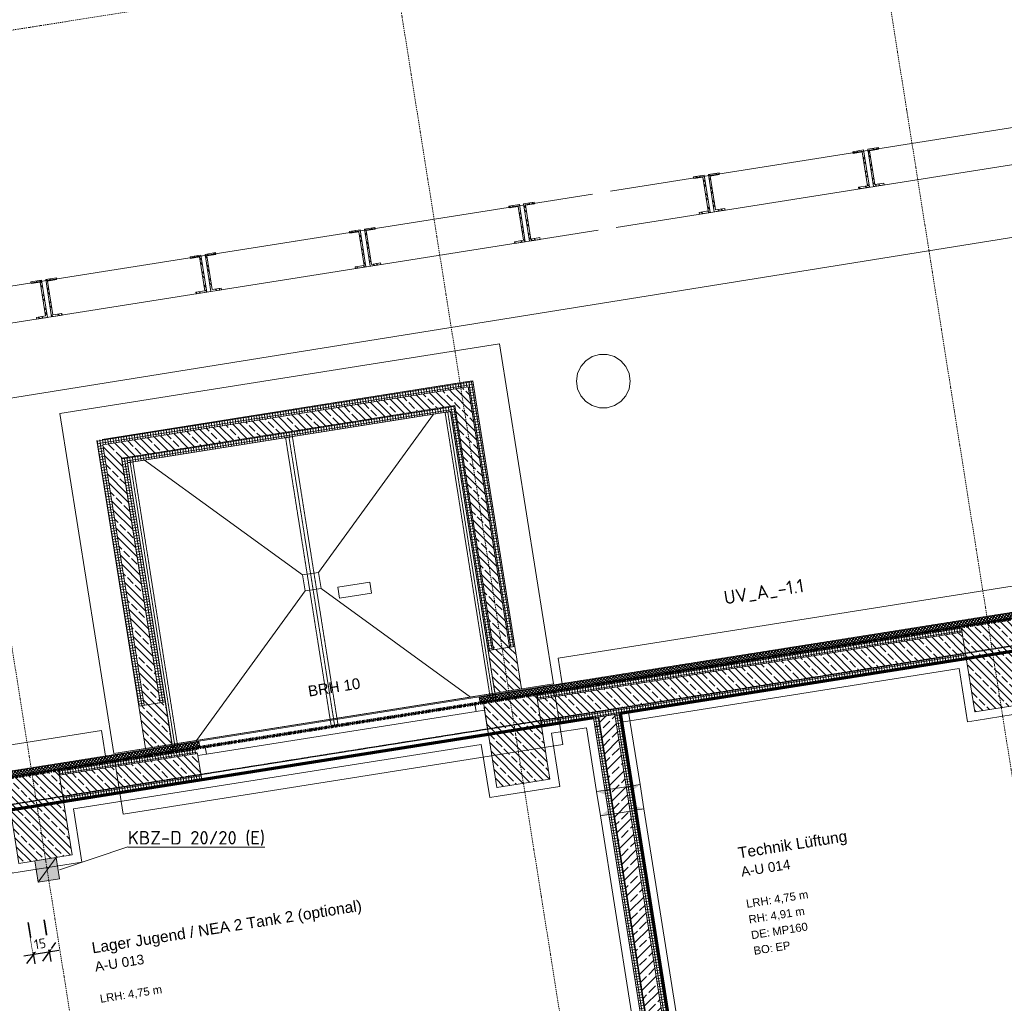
# Model space of a CAD drawing. Header units: millimetres. Extents: x 1523 to 75153, y -41886 to 10268.
# Tile 20 of 54: x 28218 to 37375, y -15500 to -6358. Entities that reach past the tile are written whole.
import ezdxf

# ---------------------------------------------------------------- set-up
doc = ezdxf.new("R2010")
doc.units = ezdxf.units.MM
for name, pattern in [('_Projekt 07 -  _  -  _  -  _  -', [7.5, 3.5, -2, 0, -2]), ('CAx_nichtHalbton', [20001.0584, 10000, -0.5292, 10000, -0.5292]), ('IMPORT-STRICHPUNKT _7_', [20, 10, -5, 0, -5]), ('IMPORT-VERDECKT _8_', [7.5, 5, -2.5]), ('Rasterlinie', [22.225, 12.7, -3.175, 3.175, -3.175])]:
    doc.linetypes.add(name, pattern=pattern)
for name, color, linetype, lineweight, true_color in [('10 A--Wand außen _ Verbau _Bohrpfahlwand_ _Aktuell_', 7, 'Continuous', 13, 0x656565), ('10 A--Wand außen _ Verbau _modelliert_ _aktuell_', 7, 'Continuous', 13, 0x656565), ('10 VSI--Wärmeschutz _veritkal_', 7, 'Continuous', 13, 0x656565), ('20 A--Bodenplatte', 7, 'Continuous', 13, 0x656565), ('30 A--Träger _ Dachkonstruktion _Gitterrost_', 7, 'IMPORT-VERDECKT _8_', 13, 0x656565), ('65 V--Straßenbegrenzungslinie', 7, 'Continuous', 13, 0x656565), ('90 A--Achsraster _1_50_', 7, 'IMPORT-STRICHPUNKT _7_', 13, 0x656565), ('AD', 1, 'Continuous', 13, 0xff0000), ('Neubau_10 A--Stütze', 7, 'Continuous', 13, 0x656565), ('Neubau_10 A--Wand außen _ Luft-_Lichtschacht', 7, 'Continuous', 13, 0x656565), ('Neubau_10 A--Wand außen _tragend_', 7, 'Continuous', 13, 0x656565), ('Neubau_10 A--Wand innen _tragend_', 7, 'Continuous', 13, 0x656565), ('Neubau_10 VSI--Wärmeschutz _veritkal_', 7, 'Continuous', 13, 0x656565), ('Neubau_20 A--Bodenplatte', 7, 'Continuous', 13, 0x656565), ('Neubau_20 A--Gründungsbelag', 7, 'Continuous', 13, 0x656565), ('Neubau_80 A--Raum', 7, 'Continuous', 13, 0x656565), ('Xref_706_5_--_ÜP_-1_000_16_Übersichtsplan UG_IFC 2025_01_13_dwg', 7, 'Continuous', 13, 0x767676), ('XX', 7, 'Continuous', 18, 0x804040)]:
    doc.layers.add(name, color=color, linetype=linetype, lineweight=lineweight, true_color=true_color)
for name, color, linetype, lineweight in [('AD_Detail', 7, 'Continuous', 13), ('Ax-50_BM-Bem', 7, 'Continuous', 9), ('Ax_BM-Bem', 7, 'Continuous', 9), ('GB_HLS-OBJ', 7, 'Continuous', 18), ('M-EQPM-___-IDEN', 7, 'Continuous', 9), ('S-GRID-____-OTLN', 7, 'Continuous', 9), ('Text', 7, 'Continuous', 9)]:
    doc.layers.add(name, color=color, linetype=linetype, lineweight=lineweight)
doc.styles.add('Arial', font='arial.ttf', dxfattribs={"height": 75})
doc.styles.add('Arial_3', font='arial.ttf', dxfattribs={"height": 100})
doc.styles.add('Arial_B', font='txt', dxfattribs={"height": 103.174603})
doc.styles.add('Arial_B_1', font='txt', dxfattribs={"height": 90.277778})
doc.styles.add('ISOCPEUR', font='isocpeur.ttf', dxfattribs={"height": 125})
doc.styles.add('ISOCPEUR_2', font='isocpeur.ttf', dxfattribs={"height": 90})
doc.dimstyles.new('KI_1_8_mm_Isocpeur__cm_m__Aufrundung_auf_5_mm_ELT_Gesamtbemaßung_1', dxfattribs={"dimscale": 304.8, "dimtxt": 89.638306, "dimasz": 0.492126, "dimexe": 0.295276, "dimexo": 0.0625, "dimgap": 0.049213, "dimtad": 1, "dimdec": 1, "dimlfac": 0.1, "dimrnd": 0.5, "dimdsep": 46, "dimtxsty": 'ISOCPEUR_2', "dimblk1": 'OBLIQUE', "dimblk2": 'OBLIQUE', "dimsah": 1, "dimcen": 0.09, "dimdle": 0.295276, "dimadec": 0, "dimazin": 0, "dimtfac": 1, "dimtdec": 4, "dimtix": 1, "dimtmove": 0, "dimatfit": 3, "dimfxl": 0.984252, "dimfxlon": 1, "dimtvp": 1, "dimtfill": 1, "dimtolj": 1, "dimtzin": 0, "dimlwd": 25, "dimlwe": 25, "dimarcsym": 2})
pattern_1 = [(275.336, (0, 0), (24.891662, 2.324905), []), (5.336, (0, 0), (-2.324905, 24.891662), [])]
pattern_2 = [(185.336, (0, 0), (-2.324905, 24.891662), []), (275.336, (0, 0), (24.891662, 2.324905), [])]
pattern_3 = [(320.336, (0, 0), (12.765685, 15.396015), []), (50.336, (0, 0), (-15.396015, 12.765685), [])]
pattern_4 = [(221.336, (0, 0), (-99.07104, 112.6274), []), (221.336, (33.02, -37.54), (-99.07104, 112.6274), []), (221.336, (66.05, -75.08), (-99.07104, 112.6274), [75, -25])]
pattern_5 = [(221.336, (0, 0), (-49.53552, 56.3137), []), (221.336, (16.51, -18.77), (-49.53552, 56.3137), [])]
pattern_6 = [(5.336, (0, 0), (-2.324905, 24.891662), []), (95.336, (0, 0), (24.891662, 2.324905), [])]

# ---------------------------------------------------------------- blocks, each defined once
blk = doc.blocks.new('SuD_KBZ-D_RB Allgemein - SuD_KBZ-D_RB Allgemein-40250280-SuD_-1UG gesamt Plot  - Blatt 2')
at = {"layer": 'AD', "lineweight": 18, "true_color": 0xffa042, "transparency": 33554560}
blk.add_hatch(color=21, dxfattribs=at).paths.add_polyline_path([(-100, -100), (100, -100), (100, 100), (-100, 100), (-100, 76.2)])
at = {"layer": 'AD', "color": 7}
for p, q in [((-100, -100), (100, 100)), ((-100, -100), (-100, 100)), ((-100, 100), (100, 100)), ((100, 100), (100, -100)), ((100, -100), (-100, -100))]:
    blk.add_line(p, q, dxfattribs=at)
at = {"layer": 'AD_Detail'}
for p, q in [((100, 100), (-100, 100)), ((-100, 100), (-100, -100)), ((100, -100), (100, 100)), ((-100, -100), (100, -100))]:
    blk.add_line(p, q, dxfattribs=at)
blk = doc.blocks.new('Xref_706_5_--_ÜP_-1_000_11_Übersichtsplan UG_IFC 2024_09_30_dwg_Leere Fensteröffnung 27_2-41959967-SuD_-1UG gesamt Plot  - Blatt 2')
at = {"layer": '10 VSI--Wärmeschutz _veritkal_', "color": 9, "true_color": 0xcbcbcb, "flags": 128}
blk.add_lwpolyline([(1320, 60), (1320, 0), (-1320, 0), (-1320, 60)], close=True, dxfattribs=at)
blk = doc.blocks.new('Xref_706_5_--_ÜP_-1_000_11_Übersichtsplan UG_IFC 2024_09_30_dwg_1-Flügelfenster 27-41959604-SuD_-1UG gesamt Plot  - Blatt 2')
at = {"layer": 'Neubau_10 A--Wand außen _tragend_', "color": 9, "true_color": 0xcbcbcb}
for p, q in [((-1270, 0), (1270, 0)), ((1270, -70), (-1270, -70))]:
    blk.add_line(p, q, dxfattribs=at)
at = {"layer": 'Neubau_10 A--Wand außen _tragend_', "color": 9, "true_color": 0xcbcbcb, "flags": 128}
blk.add_lwpolyline([(1350, 230), (-1350, 230), (-1350, 180), (-1350, 0), (-1350, -20), (-1350, 0), (-1270, 0), (-1270, -70), (-1350, -70), (1350, -70), (1270, -70), (1270, 0), (1350, 0), (1350, -20), (1350, 0), (1350, 180)], close=True, dxfattribs=at)
blk = doc.blocks.new('Xref_706_5_--_ÜP_-1_000_11_Übersichtsplan UG_IFC 2024_09_30_dwg_Standard-Rastermarker_7-41960560-SuD_-1UG gesamt Plot  - Blatt 2')
at = {"layer": '90 A--Achsraster _1_50_', "color": 9, "true_color": 0xcbcbcb}
blk.add_line((38626.4, 0), (93805.6, 0), dxfattribs=at)
blk = doc.blocks.new('Xref_706_5_--_ÜP_-1_000_11_Übersichtsplan UG_IFC 2024_09_30_dwg_Standard-Rastermarker_12-V5-SuD_-1UG gesamt Plot  - Blatt 2')
at = {"layer": '90 A--Achsraster _1_50_', "color": 9, "true_color": 0xcbcbcb}
blk.add_line((0, 0), (28500, 0), dxfattribs=at)
blk = doc.blocks.new('Xref_706_5_--_ÜP_-1_000_16_Übersichtsplan UG_IFC 2025_01_13_dwg-35469238-SuD_-1UG gesamt Plot  - Blatt 2')
at = {"layer": '10 A--Wand außen _ Verbau _modelliert_ _aktuell_', "true_color": 0xcbcbcb}
h = blk.add_hatch(dxfattribs=at)
h.set_pattern_fill('FP_10', color=9, style=0, pattern_type=2)
h.set_pattern_definition(pattern_5)
h.paths.add_polyline_path([(4471.8, -53919.9), (4462.5, -53820.3), (4446.5, -53821.8), (4454.5, -53907.4), (4137.9, -53937), (4129.8, -53851.4), (4114, -53852.8), (4123.3, -53952.4), (4453.6, -53921.6)])
h = blk.add_hatch(dxfattribs=at)
h.set_pattern_fill('FP_10', color=9, style=0, pattern_type=2)
h.set_pattern_definition(pattern_5)
h.paths.add_polyline_path([(4484.8, -54059.3), (4475.5, -53959.7), (4127, -53992.2), (4136.3, -54091.8), (4152.2, -54090.3), (4144.2, -54004.7), (4460.9, -53975.1), (4469, -54060.7)])
h = blk.add_hatch(dxfattribs=at)
h.set_pattern_fill('FP_10', color=9, style=0, pattern_type=2)
h.set_pattern_definition(pattern_5)
h.paths.add_polyline_path([(4611.3, -55413.4), (4602, -55313.8), (4586.1, -55315.3), (4594.1, -55400.9), (4277.4, -55430.5), (4269.3, -55344.9), (4253.5, -55346.3), (4262.8, -55445.9), (4593.1, -55415.1)])
h = blk.add_hatch(dxfattribs=at)
h.set_pattern_fill('FP_10', color=9, style=0, pattern_type=2)
h.set_pattern_definition(pattern_5)
h.paths.add_polyline_path([(4624.3, -55552.8), (4615, -55453.2), (4266.5, -55485.7), (4275.8, -55585.3), (4291.8, -55583.8), (4283.8, -55498.2), (4600.4, -55468.6), (4608.5, -55554.2)])
h = blk.add_hatch(dxfattribs=at)
h.set_pattern_fill('FP_10', color=9, style=0, pattern_type=2)
h.set_pattern_definition(pattern_5)
h.paths.add_polyline_path([(4773.1, -57145.9), (4763.8, -57046.3), (4747.9, -57047.8), (4755.9, -57133.4), (4439.3, -57163), (4431.1, -57077.4), (4415.3, -57078.8), (4424.6, -57178.4), (4755, -57147.5)])
h = blk.add_hatch(dxfattribs=at)
h.set_pattern_fill('FP_10', color=9, style=0, pattern_type=2)
h.set_pattern_definition(pattern_5)
h.paths.add_polyline_path([(4786.1, -57285.2), (4776.8, -57185.7), (4428.4, -57218.2), (4437.7, -57317.8), (4453.6, -57316.3), (4445.6, -57230.7), (4762.2, -57201.1), (4770.4, -57286.7)])
h = blk.add_hatch(dxfattribs=at)
h.set_pattern_fill('FP_10', color=9, style=0, pattern_type=2)
h.set_pattern_definition(pattern_5)
h.paths.add_polyline_path([(4912.6, -58639.4), (4903.3, -58539.8), (4887.4, -58541.3), (4895.4, -58626.9), (4578.8, -58656.5), (4570.6, -58570.9), (4554.8, -58572.3), (4564.1, -58671.9), (4894.5, -58641)])
h = blk.add_hatch(dxfattribs=at)
h.set_pattern_fill('FP_10', color=9, style=0, pattern_type=2)
h.set_pattern_definition(pattern_5)
h.paths.add_polyline_path([(4925.6, -58778.7), (4916.3, -58679.2), (4567.8, -58711.7), (4577.1, -58811.3), (4593.1, -58809.8), (4585.1, -58724.2), (4901.7, -58694.6), (4909.9, -58780.2)])
h = blk.add_hatch(dxfattribs=at)
h.set_pattern_fill('FP_10', color=9, style=0, pattern_type=2)
h.set_pattern_definition(pattern_5)
h.paths.add_polyline_path([(5052.1, -60132.9), (5042.8, -60033.3), (5026.9, -60034.8), (5034.9, -60120.4), (4718.3, -60150), (4710.1, -60064.4), (4694.3, -60065.8), (4703.6, -60165.4), (5034, -60134.5)])
h = blk.add_hatch(dxfattribs=at)
h.set_pattern_fill('FP_10', color=9, style=0, pattern_type=2)
h.set_pattern_definition(pattern_5)
h.paths.add_polyline_path([(5065.1, -60272.2), (5055.8, -60172.7), (4707.3, -60205.2), (4716.6, -60304.8), (4732.6, -60303.3), (4724.6, -60217.7), (5041.2, -60188.1), (5049.4, -60273.7)])
h = blk.add_hatch(dxfattribs=at)
h.set_pattern_fill('FP_10', color=9, style=0, pattern_type=2)
h.set_pattern_definition(pattern_5)
h.paths.add_polyline_path([(5191.6, -61626.4), (5182.3, -61526.8), (5166.4, -61528.3), (5174.4, -61613.9), (4857.8, -61643.5), (4849.6, -61557.9), (4833.8, -61559.3), (4843.1, -61658.9), (5173.5, -61628)])
h = blk.add_hatch(dxfattribs=at)
h.set_pattern_fill('FP_10', color=9, style=0, pattern_type=2)
h.set_pattern_definition(pattern_5)
h.paths.add_polyline_path([(5204.6, -61765.7), (5195.3, -61666.2), (4846.9, -61698.7), (4856.2, -61798.3), (4872.1, -61796.8), (4864.1, -61711.2), (5180.7, -61681.6), (5188.7, -61767.2)])
at = {"layer": '10 VSI--Wärmeschutz _veritkal_', "true_color": 0xcbcbcb}
h = blk.add_hatch(dxfattribs=at)
h.set_pattern_fill('FP_9', color=9, style=0, pattern_type=2)
h.set_pattern_definition(pattern_3)
h.paths.add_polyline_path([(9016, -57728.6), (7994.5, -46792.2), (7934.8, -46797.7), (8956.3, -57734.2), (9005.9, -57729.5)])
h = blk.add_hatch(dxfattribs=at)
h.set_pattern_fill('FP_9', color=9, style=0, pattern_type=2)
h.set_pattern_definition(pattern_3)
h.paths.add_polyline_path([(9030, -57877.9), (9016, -57728.6), (8956.3, -57734.2), (8970.3, -57883.5), (9006.3, -57880.1)])
h = blk.add_hatch(dxfattribs=at)
h.set_pattern_fill('FP_9', color=9, style=0, pattern_type=2)
h.set_pattern_definition(pattern_3)
h.paths.add_polyline_path([(9298.8, -60755.4), (9275.5, -60506.5), (9215.8, -60512.1), (9239, -60761), (9264.1, -60758.6)])
h = blk.add_hatch(dxfattribs=at)
h.set_pattern_fill('FP_9', color=9, style=0, pattern_type=2)
h.set_pattern_definition(pattern_3)
h.paths.add_polyline_path([(9890.8, -67093.8), (9445.7, -62328.6), (9386, -62334.1), (9831.1, -67099.4)])
h.paths.add_polyline_path([(9445.7, -62328.6), (9298.8, -60755.4), (9239, -60761), (9386, -62334.1), (9442.4, -62328.9)])
at = {"layer": 'Neubau_10 A--Stütze', "true_color": 0xcbcbcb}
h = blk.add_hatch(dxfattribs=at)
h.set_pattern_fill('FP_6', color=9, style=0, pattern_type=2)
h.set_pattern_definition(pattern_4)
h.paths.add_polyline_path([(9405.2, -53293.2), (9358.7, -52795.3), (8562.2, -52869.7), (8608.7, -53367.6), (9348.1, -53298.5)])
h = blk.add_hatch(dxfattribs=at)
h.set_pattern_fill('FP_6', color=9, style=0, pattern_type=2)
h.set_pattern_definition(pattern_4)
h.paths.add_polyline_path([(9823.7, -57773.7), (9777.2, -57275.8), (8980.7, -57350.2), (9027.2, -57848.1), (9325.9, -57820.2)])
h = blk.add_hatch(dxfattribs=at)
h.set_pattern_fill('FP_6', color=9, style=0, pattern_type=2)
h.set_pattern_definition(pattern_4)
h.paths.add_polyline_path([(10242.2, -62254.2), (10195.7, -61756.3), (9399.2, -61830.7), (9445.7, -62328.6), (10200.5, -62258.1)])
at = {"layer": 'Neubau_10 A--Wand außen _ Luft-_Lichtschacht', "true_color": 0xcbcbcb}
h = blk.add_hatch(dxfattribs=at)
h.set_pattern_fill('FP_6', color=9, style=0, pattern_type=2)
h.set_pattern_definition(pattern_4)
h.paths.add_polyline_path([(8946.3, -57735.1), (8923.1, -57486.2), (8524.8, -57523.4), (8548.1, -57772.3), (8862.4, -57742.9)])
h = blk.add_hatch(dxfattribs=at)
h.set_pattern_fill('FP_1', color=9, style=0, pattern_type=2)
h.set_pattern_definition(pattern_6)
h.paths.add_polyline_path([(8529.5, -57573.2), (8524.8, -57523.4), (6085.5, -57751.2), (6090.1, -57801), (8521.6, -57573.9)])
h = blk.add_hatch(dxfattribs=at)
h.set_pattern_fill('FP_6', color=9, style=0, pattern_type=2)
h.set_pattern_definition(pattern_4)
h.paths.add_polyline_path([(8543.4, -57722.5), (8529.5, -57573.2), (6239.5, -57787.1), (6253.4, -57936.4), (8519.8, -57724.7)])
h = blk.add_hatch(dxfattribs=at)
h.set_pattern_fill('FP_1', color=9, style=0, pattern_type=2)
h.set_pattern_definition(pattern_6)
h.paths.add_polyline_path([(6090.1, -57801), (6085.5, -57751.2), (6035.7, -57755.9), (6082.7, -57794.8)])
h = blk.add_hatch(dxfattribs=at)
h.set_pattern_fill('FP_1', color=9, style=0, pattern_type=2)
h.set_pattern_definition(pattern_6)
h.paths.add_polyline_path([(6090.1, -57801), (6035.7, -57755.9), (6040.3, -57805.7), (6082.2, -57801.7)])
h = blk.add_hatch(dxfattribs=at)
h.set_pattern_fill('FP_1', color=9, style=0, pattern_type=2)
h.set_pattern_definition(pattern_6)
h.paths.add_polyline_path([(8548.1, -57772.3), (8543.4, -57722.5), (6303.2, -57931.8), (6307.8, -57981.5), (8540.2, -57773)])
h = blk.add_hatch(dxfattribs=at)
h.set_pattern_fill('FP_5', color=9, style=0, pattern_type=2)
h.set_pattern_definition(pattern_1)
h.paths.add_polyline_path([(6410, -61226.1), (6090.1, -57801), (6040.3, -57805.7), (6360.2, -61230.8), (6386.4, -61228.3)])
h = blk.add_hatch(dxfattribs=at)
h.set_pattern_fill('FP_6', color=9, style=0, pattern_type=2)
h.set_pattern_definition(pattern_4)
h.paths.add_polyline_path([(6253.4, -57936.4), (6239.5, -57787.1), (6090.1, -57801), (6243.2, -57927.9)])
h = blk.add_hatch(dxfattribs=at)
h.set_pattern_fill('FP_6', color=9, style=0, pattern_type=2)
h.set_pattern_definition(pattern_4)
h.paths.add_polyline_path([(6253.4, -57936.4), (6090.1, -57801), (6104.1, -57950.4), (6229.7, -57938.6)])
h = blk.add_hatch(dxfattribs=at)
h.set_pattern_fill('FP_6', color=9, style=0, pattern_type=2)
h.set_pattern_definition(pattern_4)
h.paths.add_polyline_path([(6545.4, -61062.8), (6253.4, -57936.4), (6104.1, -57950.4), (6396.1, -61076.8), (6537.5, -61063.5)])
h = blk.add_hatch(dxfattribs=at)
h.set_pattern_fill('FP_1', color=9, style=0, pattern_type=2)
h.set_pattern_definition(pattern_6)
h.paths.add_polyline_path([(6307.8, -57981.5), (6303.2, -57931.8), (6253.4, -57936.4), (6300.4, -57975.4)])
h = blk.add_hatch(dxfattribs=at)
h.set_pattern_fill('FP_1', color=9, style=0, pattern_type=2)
h.set_pattern_definition(pattern_6)
h.paths.add_polyline_path([(6307.8, -57981.5), (6253.4, -57936.4), (6258.1, -57986.2), (6299.9, -57982.3)])
h = blk.add_hatch(dxfattribs=at)
h.set_pattern_fill('FP_5', color=9, style=0, pattern_type=2)
h.set_pattern_definition(pattern_1)
h.paths.add_polyline_path([(6590.6, -61008.4), (6307.8, -57981.5), (6258.1, -57986.2), (6540.8, -61013), (6548.7, -61012.3)])
h = blk.add_hatch(dxfattribs=at)
h.set_pattern_fill('FP_1', color=9, style=0, pattern_type=2)
h.set_pattern_definition(pattern_6)
h.paths.add_polyline_path([(8835.5, -60848.9), (8830.8, -60799.1), (6590.6, -61008.4), (6595.2, -61058.2), (8827.6, -60849.6)])
h = blk.add_hatch(dxfattribs=at)
h.set_pattern_fill('FP_6', color=9, style=0, pattern_type=2)
h.set_pattern_definition(pattern_4)
h.paths.add_polyline_path([(9252.3, -61010.8), (9229.1, -60761.9), (8830.8, -60799.1), (8854.1, -61048), (9247.9, -61011.2)])
h = blk.add_hatch(dxfattribs=at)
h.set_pattern_fill('FP_6', color=9, style=0, pattern_type=2)
h.set_pattern_definition(pattern_4)
h.paths.add_polyline_path([(8849.4, -60998.3), (8835.5, -60848.9), (6545.4, -61062.8), (6559.4, -61212.2), (8825.8, -61000.5)])
h = blk.add_hatch(dxfattribs=at)
h.set_pattern_fill('FP_6', color=9, style=0, pattern_type=2)
h.set_pattern_definition(pattern_4)
h.paths.add_polyline_path([(6545.4, -61062.8), (6396.1, -61076.8), (6410, -61226.1), (6536.9, -61073)])
h = blk.add_hatch(dxfattribs=at)
h.set_pattern_fill('FP_1', color=9, style=0, pattern_type=2)
h.set_pattern_definition(pattern_6)
h.paths.add_polyline_path([(8854.1, -61048), (8849.4, -60998.3), (6410, -61226.1), (6414.7, -61275.9), (8851.9, -61048.2)])
h = blk.add_hatch(dxfattribs=at)
h.set_pattern_fill('FP_6', color=9, style=0, pattern_type=2)
h.set_pattern_definition(pattern_4)
h.paths.add_polyline_path([(6559.4, -61212.2), (6545.4, -61062.8), (6410, -61226.1), (6535.7, -61214.4)])
h = blk.add_hatch(dxfattribs=at)
h.set_pattern_fill('FP_1', color=9, style=0, pattern_type=2)
h.set_pattern_definition(pattern_6)
h.paths.add_polyline_path([(6590.6, -61008.4), (6540.8, -61013), (6545.4, -61062.8), (6584.4, -61015.8)])
h = blk.add_hatch(dxfattribs=at)
h.set_pattern_fill('FP_1', color=9, style=0, pattern_type=2)
h.set_pattern_definition(pattern_6)
h.paths.add_polyline_path([(6595.2, -61058.2), (6590.6, -61008.4), (6545.4, -61062.8), (6587.3, -61058.9)])
h = blk.add_hatch(dxfattribs=at)
h.set_pattern_fill('FP_1', color=9, style=0, pattern_type=2)
h.set_pattern_definition(pattern_6)
h.paths.add_polyline_path([(6410, -61226.1), (6360.2, -61230.8), (6364.9, -61280.5), (6403.9, -61233.5)])
h = blk.add_hatch(dxfattribs=at)
h.set_pattern_fill('FP_1', color=9, style=0, pattern_type=2)
h.set_pattern_definition(pattern_6)
h.paths.add_polyline_path([(6414.7, -61275.9), (6410, -61226.1), (6364.9, -61280.5), (6406.8, -61276.6)])
at = {"layer": 'Neubau_10 A--Wand außen _tragend_', "true_color": 0xcbcbcb}
h = blk.add_hatch(dxfattribs=at)
h.set_pattern_fill('FP_5', color=9, style=0, pattern_type=2)
h.set_pattern_definition(pattern_1)
h.paths.add_polyline_path([(9030.5, -57345.6), (8658.5, -53362.9), (8608.7, -53367.6), (8980.7, -57350.2)])
h = blk.add_hatch(dxfattribs=at)
h.set_pattern_fill('FP_6', color=9, style=0, pattern_type=2)
h.set_pattern_definition(pattern_4)
h.paths.add_polyline_path([(9229.6, -57327), (8857.6, -53344.3), (8658.5, -53362.9), (9030.5, -57345.6), (9170.6, -57332.5)])
h = blk.add_hatch(dxfattribs=at)
h.set_pattern_fill('FP_5', color=9, style=0, pattern_type=2)
h.set_pattern_definition(pattern_1)
h.paths.add_polyline_path([(9279.4, -57322.3), (8907.4, -53339.7), (8857.6, -53344.3), (9229.6, -57327)])
h = blk.add_hatch(dxfattribs=at)
h.set_pattern_fill('FP_6', color=9, style=0, pattern_type=2)
h.set_pattern_definition(pattern_4)
h.paths.add_polyline_path([(9648.1, -61807.5), (9527.2, -60513.1), (9328.1, -60531.7), (9449, -61826.1), (9451.9, -61825.8)])
h = blk.add_hatch(dxfattribs=at)
h.set_pattern_fill('FP_5', color=9, style=0, pattern_type=2)
h.set_pattern_definition(pattern_1)
h.paths.add_polyline_path([(9697.9, -61802.8), (9577, -60508.5), (9527.2, -60513.1), (9648.1, -61807.5)])
h = blk.add_hatch(dxfattribs=at)
h.set_pattern_fill('FP_5', color=9, style=0, pattern_type=2)
h.set_pattern_definition(pattern_1)
h.paths.add_polyline_path([(9449, -61826.1), (9328.1, -60531.7), (9278.3, -60536.4), (9399.2, -61830.7)])
at = {"layer": 'Neubau_10 A--Wand innen _tragend_', "true_color": 0xcbcbcb}
h = blk.add_hatch(dxfattribs=at)
h.set_pattern_fill('FP_3', color=9, style=0, pattern_type=2)
h.set_pattern_definition(pattern_2)
h.paths.add_polyline_path([(13646, -56221.5), (13641.3, -56171.7), (9210.6, -56585.5), (9215.2, -56635.3), (12800.1, -56300.5), (12795.5, -56252), (12838.8, -56296.9), (12960.4, -56285.5), (12994.7, -56233.4), (12999.2, -56281.9), (13616.8, -56224.2)])
h = blk.add_hatch(dxfattribs=at)
h.set_pattern_fill('FP_2', color=9, style=0, pattern_type=2)
h.set_pattern_definition([(131.336, (0, 0), (90.10192, 79.25683), []), (131.336, (-45.05, -39.63), (90.10192, 79.25683), [90, -30])])
h.paths.add_polyline_path([(13659.9, -56370.8), (13646, -56221.5), (12999.2, -56281.9), (13013.2, -56431.2), (13636.2, -56373)])
h.paths.add_polyline_path([(12972.3, -56435), (12906.5, -56367.5), (12854.9, -56446), (12950, -56437.1)])
h.paths.add_polyline_path([(12960.4, -56285.5), (12838.8, -56296.9), (12906.7, -56367.2), (12934.8, -56324.4)])
h.paths.add_polyline_path([(12814, -56449.8), (12800.1, -56300.5), (9215.2, -56635.3), (9229.2, -56784.7), (12782.7, -56452.8)])
h = blk.add_hatch(dxfattribs=at)
h.set_pattern_fill('FP_3', color=9, style=0, pattern_type=2)
h.set_pattern_definition(pattern_2)
h.paths.add_polyline_path([(13664.6, -56420.6), (13659.9, -56370.8), (13013.1, -56431.2), (13018, -56481), (13656.7, -56421.3)])
h.paths.add_polyline_path([(13016.7, -56481.1), (12972.3, -56435), (12854.9, -56446), (12819.7, -56499.5), (13009.5, -56481.8)])
h.paths.add_polyline_path([(12818.7, -56499.6), (12814, -56449.8), (9229.2, -56784.7), (9233.8, -56834.5), (12810.4, -56500.4)])
at = {"layer": 'Neubau_10 A--Wand innen _tragend_', "true_color": 0xededed}
h = blk.add_hatch(color=7, dxfattribs=at)
h.paths.add_polyline_path([(9955.6, -56767), (9910.9, -56771.2), (9918.3, -56850.9), (9933.9, -56815.8)])
h.paths.add_polyline_path([(9932.3, -56518.1), (9880.2, -56442.6), (9887.6, -56522.3)])
h = blk.add_hatch(color=7, dxfattribs=at)
h.paths.add_polyline_path([(10147.3, -56829.5), (10139.9, -56749.8), (10095.2, -56754)])
h.paths.add_polyline_path([(10116.6, -56500.9), (10109.2, -56421.3), (10072, -56505.1)])
at = {"color": 7, "lineweight": 13, "true_color": 0xefefef, "flags": 128}
for points in [[(6132.4, -56294.9), (6061.4, -56300.5), (5994.9, -56325.9), (5938.3, -56369), (5896.1, -56426.3), (5871.7, -56493.1), (5867.2, -56564.1), (5882.8, -56633.5), (5917.4, -56695.7), (5968.1, -56745.7), (6030.8, -56779.3), (6100.4, -56793.9), (6171.3, -56788.3), (6237.8, -56763), (6294.5, -56719.9), (6336.7, -56662.6), (6361.1, -56595.7), (6365.6, -56524.7), (6350, -56455.3), (6315.4, -56393.1), (6264.7, -56343.2), (6202, -56309.5)], [(7973, -59120.7), (7945.7, -58821.2), (7842.5, -58830.6), (7869.8, -59130.1)]]:
    blk.add_lwpolyline(points, close=True, dxfattribs=at)
at = {"layer": '10 A--Wand außen _ Verbau _Bohrpfahlwand_ _Aktuell_', "color": 9, "true_color": 0xcbcbcb}
for p, q in [((4697.6, -56334.2), (3985.8, -48713.3)), ((4374.9, -56535), (5822.7, -72038.2)), ((6166.2, -72060.2), (4713.5, -56503.4))]:
    blk.add_line(p, q, dxfattribs=at)
at = {"layer": '10 A--Wand außen _ Verbau _Bohrpfahlwand_ _Aktuell_', "color": 9, "true_color": 0xcbcbcb, "flags": 128}
blk.add_lwpolyline([(4359.1, -56365.8), (2205.9, -33313.6), (3631.5, -48575.7)], dxfattribs=at)
at = {"layer": '10 A--Wand außen _ Verbau _modelliert_ _aktuell_', "color": 9, "true_color": 0xcbcbcb, "flags": 128}
for points in [[(4471.8, -53919.9), (4462.5, -53820.3), (4446.5, -53821.8), (4454.5, -53907.4), (4137.9, -53937), (4129.9, -53851.4), (4114, -53852.8), (4123.3, -53952.4)], [(4475.5, -53959.7), (4127, -53992.2), (4136.3, -54091.8), (4152.2, -54090.3), (4144.2, -54004.7), (4460.9, -53975.1), (4468.9, -54060.7), (4484.8, -54059.3)], [(4611.3, -55413.4), (4602, -55313.8), (4586.1, -55315.3), (4594.1, -55400.9), (4277.4, -55430.5), (4269.4, -55344.9), (4253.5, -55346.3), (4262.8, -55445.9)], [(4615, -55453.2), (4266.5, -55485.7), (4275.8, -55585.3), (4291.8, -55583.8), (4283.8, -55498.2), (4600.4, -55468.6), (4608.4, -55554.2), (4624.3, -55552.8)], [(4773.1, -57145.9), (4763.8, -57046.3), (4747.9, -57047.8), (4755.9, -57133.4), (4439.3, -57163), (4431.3, -57077.3), (4415.3, -57078.8), (4424.6, -57178.4)], [(4776.8, -57185.7), (4428.4, -57218.2), (4437.7, -57317.8), (4453.6, -57316.3), (4445.6, -57230.7), (4762.2, -57201.1), (4770.2, -57286.7), (4786.1, -57285.2)], [(4912.6, -58639.4), (4903.3, -58539.8), (4887.4, -58541.3), (4895.4, -58626.9), (4578.8, -58656.5), (4570.8, -58570.8), (4554.8, -58572.3), (4564.1, -58671.9)], [(4916.3, -58679.2), (4567.8, -58711.7), (4577.1, -58811.3), (4593.1, -58809.8), (4585.1, -58724.2), (4901.7, -58694.6), (4909.7, -58780.2), (4925.6, -58778.7)], [(5052.1, -60132.9), (5042.8, -60033.3), (5026.9, -60034.8), (5034.9, -60120.4), (4718.3, -60150), (4710.3, -60064.3), (4694.3, -60065.8), (4703.6, -60165.4)], [(5055.8, -60172.7), (4707.3, -60205.2), (4716.6, -60304.8), (4732.6, -60303.3), (4724.6, -60217.7), (5041.2, -60188.1), (5049.2, -60273.7), (5065.1, -60272.2)], [(5191.6, -61626.4), (5182.3, -61526.8), (5166.4, -61528.3), (5174.4, -61613.9), (4857.8, -61643.5), (4849.8, -61557.8), (4833.8, -61559.3), (4843.1, -61658.9)], [(5195.3, -61666.2), (4846.9, -61698.7), (4856.2, -61798.3), (4872.1, -61796.8), (4864.1, -61711.2), (5180.7, -61681.6), (5188.7, -61767.2), (5204.6, -61765.7)]]:
    blk.add_lwpolyline(points, close=True, dxfattribs=at)
at = {"layer": '10 VSI--Wärmeschutz _veritkal_', "color": 9, "true_color": 0xcbcbcb}
blk.add_line((8980.7, -57350.2), (8608.7, -53367.6), dxfattribs=at)
at = {"layer": '10 VSI--Wärmeschutz _veritkal_', "color": 9, "true_color": 0xcbcbcb, "flags": 128}
for points in [[(7997.2, -46821.1), (7994.5, -46792.2), (7934.8, -46797.7), (8956.3, -57734.2), (8970.3, -57883.5), (9030, -57877.9), (9027.2, -57848.1)], [(9445.7, -62328.6), (9890.8, -67093.8), (9909.4, -67293), (9849.7, -67298.5), (9831.1, -67099.4), (9239, -60761), (9215.8, -60512.1), (9275.5, -60506.5), (9298.8, -60755.4), (9399.2, -61830.7)]]:
    blk.add_lwpolyline(points, dxfattribs=at)
at = {"layer": '20 A--Bodenplatte', "color": 9, "true_color": 0xcbcbcb, "flags": 128}
for points in [[(8964.9, -57181), (9349.9, -61303), (9847.8, -61256.5), (9462.7, -57134.5)], [(8895.2, -57187.5), (5709.1, -57485.1), (6094.1, -61607.1), (9280.2, -61309.5), (9229.1, -60761.9), (6590.6, -61008.4), (6307.8, -57981.5), (8946.3, -57735.1)]]:
    blk.add_lwpolyline(points, close=True, dxfattribs=at)
at = {"layer": '30 A--Träger _ Dachkonstruktion _Gitterrost_', "color": 9, "true_color": 0xcbcbcb}
for p, q in [((6310.2, -58006.4), (9018.4, -57753.5)), ((6449.2, -59495), (9157.4, -59242)), ((6588.3, -60983.5), (9296.7, -60732.6))]:
    blk.add_line(p, q, dxfattribs=at)
at = {"layer": '30 A--Träger _ Dachkonstruktion _Gitterrost_', "color": 9, "true_color": 0xcbcbcb, "flags": 128}
for points in [[(9016, -57728.6), (6307.8, -57981.5), (6312.5, -58031.3), (9020.7, -57778.4)], [(9154.4, -59210.1), (6446.2, -59463.1), (6452.2, -59526.8), (9160.4, -59273.9)], [(9294.3, -60707.7), (6585.9, -60958.6), (6590.6, -61008.4), (9299, -60757.5)]]:
    blk.add_lwpolyline(points, close=True, dxfattribs=at)
at = {"layer": '65 V--Straßenbegrenzungslinie', "color": 9, "true_color": 0xcbcbcb}
blk.add_line((1637.4, -17158.8), (6880.7, -72106), dxfattribs=at)
at = {"layer": '90 A--Achsraster _1_50_', "color": 161, "true_color": 0xaaaaff}
blk.add_line((2590.6, -62693.9), (2398.4, -60636.4), dxfattribs=at)
at = {"layer": 'Neubau_10 A--Stütze', "color": 9, "true_color": 0xcbcbcb, "flags": 128}
for points in [[(9405.2, -53293.2), (9358.7, -52795.3), (8562.2, -52869.7), (8608.7, -53367.6)], [(9823.7, -57773.7), (9777.2, -57275.8), (8980.7, -57350.2), (9027.2, -57848.1)], [(10242.2, -62254.2), (10195.7, -61756.3), (9399.2, -61830.7), (9445.7, -62328.6)]]:
    blk.add_lwpolyline(points, close=True, dxfattribs=at)
at = {"layer": 'Neubau_10 A--Wand außen _ Luft-_Lichtschacht', "color": 9, "true_color": 0xcbcbcb, "flags": 128}
for points in [[(8529.5, -57573.2), (6090.1, -57801), (6410, -61226.1), (8849.4, -60998.3), (8835.5, -60848.9), (8830.8, -60799.1), (6590.6, -61008.4), (6307.8, -57981.5), (8548.1, -57772.3), (8946.3, -57735.1), (8923.1, -57486.2), (8524.8, -57523.4), (8548.1, -57772.3)], [(8835.5, -60848.9), (6545.4, -61062.8), (6253.4, -57936.4), (8543.4, -57722.5), (8529.5, -57573.2), (8524.8, -57523.4), (6035.7, -57755.9), (6040.3, -57805.7), (6360.2, -61230.8)], [(6364.9, -61280.5), (8854.1, -61048), (9252.3, -61010.8), (9229.1, -60761.9), (8830.8, -60799.1), (8854.1, -61048)]]:
    blk.add_lwpolyline(points, dxfattribs=at)
at = {"layer": 'Neubau_10 A--Wand außen _tragend_', "color": 9, "true_color": 0xcbcbcb}
for p, q in [((8608.7, -53367.6), (8980.7, -57350.2)), ((8658.5, -53362.9), (9030.5, -57345.6)), ((8857.6, -53344.3), (9229.6, -57327)), ((9279.4, -57322.3), (8907.4, -53339.7)), ((9077, -57843.4), (9325.9, -57820.2)), ((9527.2, -60513.1), (9648.1, -61807.5)), ((9278.3, -60536.4), (9399.2, -61830.7))]:
    blk.add_line(p, q, dxfattribs=at)
at = {"layer": 'Neubau_10 A--Wand außen _tragend_', "color": 9, "true_color": 0xcbcbcb, "flags": 128}
blk.add_lwpolyline([(9697.9, -61802.8), (9577, -60508.5), (9328.1, -60531.7), (9449, -61826.1)], dxfattribs=at)
at = {"layer": 'Neubau_10 A--Wand innen _tragend_', "color": 9, "true_color": 0xcbcbcb}
for p, q in [((13646, -56221.5), (9215.2, -56635.3)), ((13659.9, -56370.8), (9229.2, -56784.7))]:
    blk.add_line(p, q, dxfattribs=at)
at = {"layer": 'Neubau_10 A--Wand innen _tragend_', "color": 9, "true_color": 0xcbcbcb, "flags": 128}
blk.add_lwpolyline([(9233.8, -56834.5), (12818.7, -56499.6), (13017.8, -56481), (13025.2, -56560.7), (12826.1, -56579.3), (12818.7, -56499.6), (12814, -56449.8), (12800.1, -56300.5), (12795.4, -56250.7), (12788, -56171), (12987.1, -56152.4), (12994.6, -56232.1), (12999.2, -56281.9), (13013.2, -56431.2), (13017.8, -56481), (13664.6, -56420.6), (13641.3, -56171.7), (12994.6, -56232.1), (12795.4, -56250.7), (9210.6, -56585.5)], close=True, dxfattribs=at)
for points in [[(9880.2, -56442.6), (9887.6, -56522.3), (9892.3, -56572.1), (9906.2, -56721.4), (9910.9, -56771.2), (9918.3, -56850.9)], [(10147.3, -56829.5), (10139.9, -56749.8), (10135.2, -56700), (10121.3, -56550.7), (10116.6, -56500.9), (10109.2, -56421.3)]]:
    blk.add_lwpolyline(points, dxfattribs=at)
at = {"layer": 'Neubau_10 VSI--Wärmeschutz _veritkal_', "color": 9, "true_color": 0xcbcbcb}
blk.add_line((9233.8, -56834.5), (9241.3, -56914.1), dxfattribs=at)
at = {"layer": 'Neubau_10 VSI--Wärmeschutz _veritkal_', "color": 9, "true_color": 0xcbcbcb, "flags": 128}
for points in [[(9492.3, -53365.4), (9484.9, -53285.7), (9430.9, -52708.2)], [(8914.8, -53419.3), (8907.4, -53339.7), (9210.6, -56585.5), (9290.2, -56578.1), (8994.5, -53411.9), (9492.3, -53365.4)], [(12788, -56171), (10109.2, -56421.3), (9880.2, -56442.6), (9203.1, -56505.9), (9210.6, -56585.5), (12795.4, -56250.7)], [(12818.7, -56499.6), (9313.5, -56827), (9309.3, -56781.8), (9229.6, -56789.2), (9279.4, -57322.3)], [(9744.4, -62300.7), (10539.6, -70813.6), (10619.2, -70806.2), (9831.5, -62372.9), (10329.3, -62326.4), (10321.9, -62246.7), (10268, -61669.2), (10188.3, -61676.7), (9770.1, -61715.7), (9413, -57892.4), (9910.8, -57845.9), (9903.4, -57766.2), (9849.5, -57188.7), (9769.8, -57196.2), (9351.6, -57235.2), (9320.9, -56906.7), (9918.3, -56850.9), (10147.3, -56829.5), (12826.1, -56579.3)], [(9697.9, -61802.8), (9325.9, -57820.2), (9333.3, -57899.8)]]:
    blk.add_lwpolyline(points, dxfattribs=at)
at = {"layer": 'Neubau_20 A--Bodenplatte', "color": 9, "true_color": 0xcbcbcb, "flags": 128}
blk.add_lwpolyline([(9461.9, -65727.7), (9058.7, -61410.6), (9357.4, -61382.7), (8957.5, -57101.3), (8658.8, -57129.2), (7917, -49187.5)], dxfattribs=at)
blk.add_lwpolyline([(6094.1, -61607.1), (5709.1, -57485.1), (8895.2, -57187.5), (9280.2, -61309.5)], close=True, dxfattribs=at)
at = {"layer": 'Neubau_20 A--Gründungsbelag', "color": 9, "true_color": 0xcbcbcb}
blk.add_line((7721.7, -59300.8), (7735.6, -59450.1), dxfattribs=at)
at = {"layer": 'Neubau_20 A--Gründungsbelag', "color": 9, "true_color": 0xcbcbcb, "flags": 128}
for points in [[(8565.2, -49675.6), (9210.6, -56585.5), (13641.3, -56171.7), (13521.8, -54892.2), (13770.7, -54869), (13583.8, -52867.7), (13334.9, -52890.9), (12995.9, -49261.8)], [(10539.6, -70813.6), (14970.3, -70399.7), (14084, -60911.1), (14332.9, -60887.8), (14122.7, -58637.6), (13873.8, -58660.8), (13664.6, -56420.6), (9233.8, -56834.5)]]:
    blk.add_lwpolyline(points, close=True, dxfattribs=at)
blk.add_lwpolyline([(6322.7, -58140.9), (6307.8, -57981.5), (8946.3, -57735.1), (8967.7, -57964.1), (9207.7, -60532.9), (9229.1, -60761.9), (6590.6, -61008.4), (6575.7, -60849.1), (7735.6, -59450.1), (7885, -59436.2), (7871, -59286.8), (7721.7, -59300.8), (7735.6, -59450.1), (7885, -59436.2), (9207.7, -60532.9), (7885, -59436.2), (7871, -59286.8), (8967.7, -57964.1), (7871, -59286.8), (7721.7, -59300.8), (6322.7, -58140.9), (6575.7, -60849.1)], dxfattribs=at)
for name, p, rotation in [('Xref_706_5_--_ÜP_-1_000_11_Übersichtsplan UG_IFC 2024_09_30_dwg_Standard-Rastermarker_7-41960560-SuD_-1UG gesamt Plot  - Blatt 2', (14224.8, -110805.2), 95.33628353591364), ('Xref_706_5_--_ÜP_-1_000_11_Übersichtsplan UG_IFC 2024_09_30_dwg_Standard-Rastermarker_12-V5-SuD_-1UG gesamt Plot  - Blatt 2', (29970.5, -51121.2), 185.3362835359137), ('Xref_706_5_--_ÜP_-1_000_11_Übersichtsplan UG_IFC 2024_09_30_dwg_Standard-Rastermarker_12-V5-SuD_-1UG gesamt Plot  - Blatt 2', (30389, -55601.7), 185.3362835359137), ('Xref_706_5_--_ÜP_-1_000_11_Übersichtsplan UG_IFC 2024_09_30_dwg_Leere Fensteröffnung 27_2-41959967-SuD_-1UG gesamt Plot  - Blatt 2', (9093, -59197.8), 275.3362782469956), ('Xref_706_5_--_ÜP_-1_000_11_Übersichtsplan UG_IFC 2024_09_30_dwg_Standard-Rastermarker_12-V5-SuD_-1UG gesamt Plot  - Blatt 2', (30807.5, -60082.2), 185.3362835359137)]:
    blk.add_blockref(name, p, dxfattribs=dict(rotation=rotation))
at = {"extrusion": (0, 0, -1), "zscale": -0.9999999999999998, "rotation": 84.66371646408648}
blk.add_blockref('Xref_706_5_--_ÜP_-1_000_11_Übersichtsplan UG_IFC 2024_09_30_dwg_1-Flügelfenster 27-41959604-SuD_-1UG gesamt Plot  - Blatt 2', (-9222.5, -59185.7), dxfattribs=at)
at = {"layer": 'Neubau_10 A--Wand außen _tragend_', "insert": (8768.8, -59472.8), "char_height": 100, "width": 583.972, "attachment_point": 1, "rotation": 95.33628, "line_spacing_factor": 0.941778, "style": 'Arial_3'}
blk.add_mtext('BRH 10', dxfattribs=at)
at = {"layer": 'Neubau_80 A--Raum', "attachment_point": 1, "rotation": 95.33628, "line_spacing_factor": 0.941778}
for s, insert, char_height, width, style in [('Technik Lüftung', (10522.1, -55578.9), 103.175, 1307.51, 'Arial_B'), ('4,75 m', (10988.8, -55270.3), 75, 382.894, 'Arial'), ('4,91 m', (11140.8, -55313.6), 75, 382.894, 'Arial'), ('MP160', (11288.1, -55305.5), 75, 396.667, 'Arial'), ('A-U 014', (10705.1, -55561.4), 90.28, 543.112, 'Arial_B_1'), ('EP', (11434.2, -55286.1), 75, 167.114, 'Arial'), ('LRH:', (11013.3, -55532.1), 75, 284.645, 'Arial'), ('RH:', (11160, -55518.4), 75, 214.861, 'Arial'), ('DE:', (11306.7, -55504.7), 75, 208.434, 'Arial'), ('BO:', (11453.3, -55491), 75, 215.779, 'Arial'), ('Lager Jugend / NEA 2 Tank 2 (optional)', (11018.8, -61632.8), 103.175, 3120.639, 'Arial_B'), ('4,75 m', (11485.5, -61324.3), 75, 382.894, 'Arial'), ('A-U 013', (11201.7, -61615.3), 90.28, 543.112, 'Arial_B_1'), ('LRH:', (11509.9, -61586), 75, 284.645, 'Arial')]:
    blk.add_mtext(s, dxfattribs=dict(at, insert=insert, char_height=char_height, width=width, style=style))
blk = doc.blocks.new('DIMBLOCK30-SuD_-1UG gesamt Plot  - Blatt 2')
at = {"layer": 'Ax-50_BM-Bem', "lineweight": 25}
for p, q in [((28446.4, -14725.2), (28507.4, -15110.4)), ((28493.4, -15021.5), (28446.4, -14725.2)), ((28298.3, -14748.6), (28359.3, -15133.8)), ((28345.2, -15044.9), (28298.3, -14748.6)), ((28256.3, -15059), (28582.2, -15007.4)), ((28345.2, -15044.9), (28407.5, -14959.1)), ((28493.4, -15021.5), (28555.7, -14935.7)), ((28345.2, -15044.9), (28282.9, -15130.7)), ((28493.4, -15021.5), (28431, -15107.3))]:
    blk.add_line(p, q, dxfattribs=at)
at = {"layer": 'Ax-50_BM-Bem', "color": 0, "lineweight": 25, "insert": (28345.4, -14910.7), "char_height": 90, "width": 129.077, "attachment_point": 1, "rotation": 9, "line_spacing_factor": 1.149209, "style": 'ISOCPEUR_2', "bg_fill": 3, "box_fill_scale": 1.25, "bg_fill_color": 256, "bg_fill_true_color": 13158600, "bg_fill_transparency": 0}
blk.add_mtext('15', dxfattribs=at)
blk = doc.blocks.new('_Oblique')
at = {"color": 0, "linetype": 'ByBlock', "lineweight": -2}
blk.add_line((-0.5, -0.5), (0.5, 0.5), dxfattribs=at)

msp = doc.modelspace()

# ---------------------------------------------------------------- linework, layer by layer
at = {"layer": 'M-EQPM-___-IDEN'}
msp.add_line((28589.279, -14259.034), (29223.474, -14045.461), dxfattribs=at)
at = {"layer": 'S-GRID-____-OTLN', "linetype": 'Rasterlinie', "lineweight": 25}
msp.add_line((73944.576, -6399.075), (16884.88, -15436.443), dxfattribs=at)
at = {"layer": 'XX', "color": 5, "linetype": '_Projekt 07 -  _  -  _  -  _  -', "lineweight": 70, "true_color": 0x0000ff}
msp.add_line((40580.774, -11430.902), (18164.802, -14981.243), dxfattribs=at)
at = {"layer": 'XX', "color": 7, "linetype": 'CAx_nichtHalbton', "lineweight": 70, "true_color": 0xffffff}
for p, q in [((40656.945, -11721.941), (33802.388, -12807.596)), ((33802.388, -12807.596), (34498.522, -17202.814)), ((33555.466, -12846.705), (19841.414, -15018.797))]:
    msp.add_line(p, q, dxfattribs=at)

# ---------------------------------------------------------------- block references
at = {"layer": 'GB_HLS-OBJ', "rotation": 9.00000000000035}
msp.add_blockref('SuD_KBZ-D_RB Allgemein - SuD_KBZ-D_RB Allgemein-40250280-SuD_-1UG gesamt Plot  - Blatt 2', (28473.84, -14259.034), dxfattribs=at)
at = {"layer": 'Xref_706_5_--_ÜP_-1_000_16_Übersichtsplan UG_IFC 2025_01_13_dwg', "color": 9, "true_color": 0xcbcbcb, "rotation": 273.6637164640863}
msp.add_blockref('Xref_706_5_--_ÜP_-1_000_16_Übersichtsplan UG_IFC 2025_01_13_dwg-35469238-SuD_-1UG gesamt Plot  - Blatt 2', (89683.72, 0), dxfattribs=at)

# ---------------------------------------------------------------- texts
at = {"layer": 'M-EQPM-___-IDEN', "color": 30, "true_color": 0xff8000, "insert": (29223.474, -13898.71), "char_height": 125, "width": 1543.24844, "attachment_point": 1, "style": 'ISOCPEUR'}
msp.add_mtext('\\LKBZ-D 20/20 (E)', dxfattribs=at)
at = {"layer": 'Text', "insert": (34758.167, -11669.803), "char_height": 125, "width": 970.04187, "attachment_point": 1, "rotation": 9, "style": 'ISOCPEUR'}
msp.add_mtext('UV_A_-1.1', dxfattribs=at)

# ---------------------------------------------------------------- next in the draw order: dimensions: what is measured, and where the dimension line sits
at = {"layer": 'Ax_BM-Bem', "lineweight": 25}
dim = msp.add_linear_dim(base=(28493.351, -15021.464), p1=(28298.267, -14748.622), p2=(28446.42, -14725.157), angle=9, dimstyle='KI_1_8_mm_Isocpeur__cm_m__Aufrundung_auf_5_mm_ELT_Gesamtbemaßung_1', override={"dimpost": '<>', "dimfxl": 150}, dxfattribs=at)
dim.commit()
dim.dimension.update_dxf_attribs({"geometry": 'DIMBLOCK30-SuD_-1UG gesamt Plot  - Blatt 2', "text_midpoint": (28409.888, -14973.935)})

doc.saveas('drawing.dxf')
